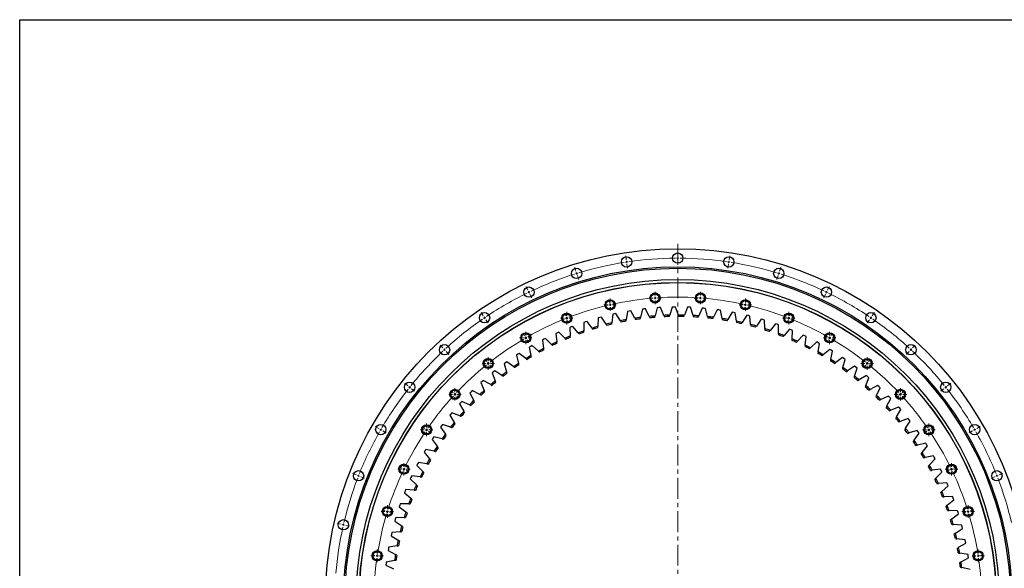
# Model space of a CAD drawing. Header units: millimetres. Extents: x 164 to 6553, y 4648 to 9635.
# Tile 8 of 15: x 164 to 2260, y 8467 to 9635. Entities that reach past the tile are written whole.
import ezdxf

# ---------------------------------------------------------------- set-up
doc = ezdxf.new("R2010")
doc.units = ezdxf.units.MM
doc.header["$LTSCALE"] = 20
doc.linetypes.add('CENTER', pattern=[10.16, 6.35, -1.27, 1.27, -1.27])

# ---------------------------------------------------------------- blocks, each defined once
blk = doc.blocks.new('SW_CENTERMARKSYMBOL_18')
at = {"color": 0, "linetype": 'Continuous', "lineweight": 18}
for p, q in [((-5, 0), (-13.25, 0)), ((0, 0), (-2.5, 0)), ((0, 5), (0, 13.25)), ((0, 0), (0, 2.5)), ((0, 0), (0, -2.5)), ((0, 0), (2.5, 0)), ((5, 0), (13.25, 0)), ((0, -5), (0, -13.25))]:
    blk.add_line(p, q, dxfattribs=at)
blk = doc.blocks.new('SW_CENTERMARKSYMBOL_19')
at = {"color": 0, "linetype": 'Continuous', "lineweight": 18}
for p, q in [((-5, 0), (-13.25, 0)), ((0, 0), (-2.5, 0)), ((0, 5), (0, 13.25)), ((0, 0), (0, 2.5)), ((0, 0), (0, -2.5)), ((0, 0), (2.5, 0)), ((5, 0), (13.25, 0)), ((0, -5), (0, -13.25))]:
    blk.add_line(p, q, dxfattribs=at)
blk = doc.blocks.new('SW_CENTERMARKSYMBOL_20')
at = {"color": 0, "linetype": 'Continuous', "lineweight": 18}
for p, q in [((-5, 0), (-13.25, 0)), ((0, 0), (-2.5, 0)), ((0, 5), (0, 13.25)), ((0, 0), (0, 2.5)), ((0, 0), (0, -2.5)), ((0, 0), (2.5, 0)), ((5, 0), (13.25, 0)), ((0, -5), (0, -13.25))]:
    blk.add_line(p, q, dxfattribs=at)
blk = doc.blocks.new('SW_CENTERMARKSYMBOL_21')
at = {"color": 0, "linetype": 'Continuous', "lineweight": 18}
for p, q in [((-5, 0), (-13.25, 0)), ((0, 0), (-2.5, 0)), ((0, 5), (0, 13.25)), ((0, 0), (0, 2.5)), ((0, 0), (0, -2.5)), ((0, 0), (2.5, 0)), ((5, 0), (13.25, 0)), ((0, -5), (0, -13.25))]:
    blk.add_line(p, q, dxfattribs=at)
blk = doc.blocks.new('SW_CENTERMARKSYMBOL_22')
at = {"color": 0, "linetype": 'Continuous', "lineweight": 18}
for p, q in [((-5, 0), (-13.25, 0)), ((0, 0), (-2.5, 0)), ((0, 5), (0, 13.25)), ((0, 0), (0, 2.5)), ((0, 0), (0, -2.5)), ((0, 0), (2.5, 0)), ((5, 0), (13.25, 0)), ((0, -5), (0, -13.25))]:
    blk.add_line(p, q, dxfattribs=at)
blk = doc.blocks.new('SW_CENTERMARKSYMBOL_23')
at = {"color": 0, "linetype": 'Continuous', "lineweight": 18}
for p, q in [((-5, 0), (-13.25, 0)), ((0, 0), (-2.5, 0)), ((0, 5), (0, 13.25)), ((0, 0), (0, 2.5)), ((0, 0), (0, -2.5)), ((0, 0), (2.5, 0)), ((5, 0), (13.25, 0)), ((0, -5), (0, -13.25))]:
    blk.add_line(p, q, dxfattribs=at)
blk = doc.blocks.new('SW_CENTERMARKSYMBOL_31')
at = {"color": 0, "linetype": 'Continuous', "lineweight": 18}
for p, q in [((-5, 0), (-13.25, 0)), ((0, 0), (-2.5, 0)), ((0, 5), (0, 13.25)), ((0, 0), (0, 2.5)), ((0, 0), (0, -2.5)), ((0, 0), (2.5, 0)), ((5, 0), (13.25, 0)), ((0, -5), (0, -13.25))]:
    blk.add_line(p, q, dxfattribs=at)
blk = doc.blocks.new('SW_CENTERMARKSYMBOL_32')
at = {"color": 0, "linetype": 'Continuous', "lineweight": 18}
for p, q in [((-5, 0), (-13.25, 0)), ((0, 0), (-2.5, 0)), ((0, 5), (0, 13.25)), ((0, 0), (0, 2.5)), ((0, 0), (0, -2.5)), ((0, 0), (2.5, 0)), ((5, 0), (13.25, 0)), ((0, -5), (0, -13.25))]:
    blk.add_line(p, q, dxfattribs=at)
blk = doc.blocks.new('SW_CENTERMARKSYMBOL_33')
at = {"color": 0, "linetype": 'Continuous', "lineweight": 18}
for p, q in [((-5, 0), (-13.25, 0)), ((0, 0), (-2.5, 0)), ((0, 5), (0, 13.25)), ((0, 0), (0, 2.5)), ((0, 0), (0, -2.5)), ((0, 0), (2.5, 0)), ((5, 0), (13.25, 0)), ((0, -5), (0, -13.25))]:
    blk.add_line(p, q, dxfattribs=at)
blk = doc.blocks.new('SW_CENTERMARKSYMBOL_34')
at = {"color": 0, "linetype": 'Continuous', "lineweight": 18}
for p, q in [((-5, 0), (-13.25, 0)), ((0, 0), (-2.5, 0)), ((0, 5), (0, 13.25)), ((0, 0), (0, 2.5)), ((0, 0), (0, -2.5)), ((0, 0), (2.5, 0)), ((5, 0), (13.25, 0)), ((0, -5), (0, -13.25))]:
    blk.add_line(p, q, dxfattribs=at)
blk = doc.blocks.new('SW_CENTERMARKSYMBOL_35')
at = {"color": 0, "linetype": 'Continuous', "lineweight": 18}
for p, q in [((-5, 0), (-13.25, 0)), ((0, 0), (-2.5, 0)), ((0, 5), (0, 13.25)), ((0, 0), (0, 2.5)), ((0, 0), (0, -2.5)), ((0, 0), (2.5, 0)), ((5, 0), (13.25, 0)), ((0, -5), (0, -13.25))]:
    blk.add_line(p, q, dxfattribs=at)
blk = doc.blocks.new('SW_CENTERMARKSYMBOL_36')
at = {"color": 0, "linetype": 'Continuous', "lineweight": 18}
for p, q in [((-5, 0), (-13.25, 0)), ((0, 0), (-2.5, 0)), ((0, 5), (0, 13.25)), ((0, 0), (0, 2.5)), ((0, 0), (0, -2.5)), ((0, 0), (2.5, 0)), ((5, 0), (13.25, 0)), ((0, -5), (0, -13.25))]:
    blk.add_line(p, q, dxfattribs=at)
blk = doc.blocks.new('SW_CENTERMARKSYMBOL_37')
at = {"color": 0, "linetype": 'Continuous', "lineweight": 18}
for p, q in [((-5, 0), (-13.25, 0)), ((0, 0), (-2.5, 0)), ((0, 5), (0, 13.25)), ((0, 0), (0, 2.5)), ((0, 0), (0, -2.5)), ((0, 0), (2.5, 0)), ((5, 0), (13.25, 0)), ((0, -5), (0, -13.25))]:
    blk.add_line(p, q, dxfattribs=at)
blk = doc.blocks.new('SW_CENTERMARKSYMBOL_38')
at = {"color": 0, "linetype": 'Continuous', "lineweight": 18}
for p, q in [((-5, 0), (-13.25, 0)), ((0, 0), (-2.5, 0)), ((0, 5), (0, 13.25)), ((0, 0), (0, 2.5)), ((0, 0), (0, -2.5)), ((0, 0), (2.5, 0)), ((5, 0), (13.25, 0)), ((0, -5), (0, -13.25))]:
    blk.add_line(p, q, dxfattribs=at)
blk = doc.blocks.new('SW_CENTERMARKSYMBOL_39')
at = {"color": 0, "linetype": 'Continuous', "lineweight": 18}
for p, q in [((-5, 0), (-13.25, 0)), ((0, 0), (-2.5, 0)), ((0, 5), (0, 13.25)), ((0, 0), (0, 2.5)), ((0, 0), (0, -2.5)), ((0, 0), (2.5, 0)), ((5, 0), (13.25, 0)), ((0, -5), (0, -13.25))]:
    blk.add_line(p, q, dxfattribs=at)
blk = doc.blocks.new('SW_CENTERMARKSYMBOL_40')
at = {"color": 0, "linetype": 'Continuous', "lineweight": 18}
for p, q in [((-5, 0), (-13.25, 0)), ((0, 0), (-2.5, 0)), ((0, 5), (0, 13.25)), ((0, 0), (0, 2.5)), ((0, 0), (0, -2.5)), ((0, 0), (2.5, 0)), ((5, 0), (13.25, 0)), ((0, -5), (0, -13.25))]:
    blk.add_line(p, q, dxfattribs=at)
blk = doc.blocks.new('SW_CENTERMARKSYMBOL_41')
at = {"color": 0, "linetype": 'Continuous', "lineweight": 18}
for p, q in [((-5, 0), (-13.25, 0)), ((0, 0), (-2.5, 0)), ((0, 5), (0, 13.25)), ((0, 0), (0, 2.5)), ((0, 0), (0, -2.5)), ((0, 0), (2.5, 0)), ((5, 0), (13.25, 0)), ((0, -5), (0, -13.25))]:
    blk.add_line(p, q, dxfattribs=at)
blk = doc.blocks.new('SW_CENTERMARKSYMBOL_42')
at = {"color": 0, "linetype": 'Continuous', "lineweight": 18}
for p, q in [((-5, 0), (-13.25, 0)), ((0, 0), (-2.5, 0)), ((0, 5), (0, 13.25)), ((0, 0), (0, 2.5)), ((0, 0), (0, -2.5)), ((0, 0), (2.5, 0)), ((5, 0), (13.25, 0)), ((0, -5), (0, -13.25))]:
    blk.add_line(p, q, dxfattribs=at)
blk = doc.blocks.new('SW_CENTERMARKSYMBOL_43')
at = {"color": 0, "linetype": 'Continuous', "lineweight": 18}
for p, q in [((-5, 0), (-13.25, 0)), ((0, 0), (-2.5, 0)), ((0, 5), (0, 13.25)), ((0, 0), (0, 2.5)), ((0, 0), (0, -2.5)), ((0, 0), (2.5, 0)), ((5, 0), (13.25, 0)), ((0, -5), (0, -13.25))]:
    blk.add_line(p, q, dxfattribs=at)
blk = doc.blocks.new('SW_CENTERMARKSYMBOL_44')
at = {"color": 0, "linetype": 'Continuous', "lineweight": 18}
for p, q in [((-5, 0), (-13.25, 0)), ((0, 0), (-2.5, 0)), ((0, 5), (0, 13.25)), ((0, 0), (0, 2.5)), ((0, 0), (0, -2.5)), ((0, 0), (2.5, 0)), ((5, 0), (13.25, 0)), ((0, -5), (0, -13.25))]:
    blk.add_line(p, q, dxfattribs=at)

msp = doc.modelspace()

# ---------------------------------------------------------------- linework, layer by layer
at = {"linetype": 'CENTER', "lineweight": 18, "ltscale": 0.35}
msp.add_line((1565, 9157.2), (1565, 7636.8), dxfattribs=at)
at = {"color": 0, "linetype": 'Continuous', "lineweight": 18}
for p, q in [((1565, 9132), (1565, 9140.5)), ((1455.5, 9123.8), (1454.2, 9132.2)), ((1456.2, 9118.9), (1455.8, 9121.3)), ((1456.2, 9118.9), (1456.6, 9116.4)), ((1565, 9127), (1565, 9129.5)), ((1565, 9127), (1565, 9124.5)), ((1565, 9122), (1565, 9113.5)), ((1673.8, 9118.9), (1673.4, 9116.4)), ((1673.8, 9118.9), (1674.2, 9121.3)), ((1674.6, 9123.8), (1675.8, 9132.2)), ((1348.4, 9099.4), (1345.9, 9107.5)), ((1456.9, 9113.9), (1458.2, 9105.5)), ((1673.1, 9113.9), (1671.8, 9105.5)), ((1781.7, 9099.4), (1784.2, 9107.5)), ((1349.8, 9094.6), (1349.1, 9097)), ((1349.8, 9094.6), (1350.6, 9092.2)), ((1351.3, 9089.8), (1353.8, 9081.7)), ((1778.7, 9089.8), (1776.2, 9081.7)), ((1780.2, 9094.6), (1779.4, 9092.2)), ((1780.2, 9094.6), (1780.9, 9097)), ((1246.1, 9059.2), (1242.4, 9066.9)), ((1248.3, 9054.7), (1247.2, 9057)), ((1881.7, 9054.7), (1882.8, 9057)), ((1883.9, 9059.2), (1887.6, 9066.9)), ((1248.3, 9054.7), (1249.4, 9052.5)), ((1250.4, 9050.2), (1254.1, 9042.6)), ((1419.9, 9032.7), (1418.5, 9038.8)), ((1516.3, 9047.2), (1515.8, 9053.4)), ((1516.7, 9042.2), (1516.5, 9044.7)), ((1516.7, 9042.2), (1516.8, 9039.7)), ((1517, 9037.2), (1517.5, 9031)), ((1613, 9037.2), (1612.5, 9031)), ((1613.4, 9042.2), (1613.2, 9039.7)), ((1613.4, 9042.2), (1613.5, 9044.7)), ((1613.7, 9047.2), (1614.2, 9053.4)), ((1710.1, 9032.7), (1711.5, 9038.8)), ((1879.6, 9050.2), (1875.9, 9042.6)), ((1881.7, 9054.7), (1880.7, 9052.5)), ((1421, 9027.8), (1420.5, 9030.2)), ((1421, 9027.8), (1421.6, 9025.4)), ((1422.1, 9022.9), (1423.5, 9016.8)), ((1707.9, 9022.9), (1706.5, 9016.8)), ((1709, 9027.8), (1708.4, 9025.4)), ((1709, 9027.8), (1709.5, 9030.2)), ((1151, 9004.3), (1146.2, 9011.3)), ((1153.8, 9000.2), (1152.4, 9002.2)), ((1153.8, 9000.2), (1155.2, 8998.1)), ((1156.6, 8996), (1161.4, 8989)), ((1326.8, 9003.9), (1324.5, 9009.8)), ((1328.6, 8999.3), (1327.7, 9001.6)), ((1328.6, 8999.3), (1329.5, 8997)), ((1330.5, 8994.6), (1332.7, 8988.8)), ((1799.6, 8994.6), (1797.3, 8988.8)), ((1801.4, 8999.3), (1800.5, 8997)), ((1801.4, 8999.3), (1802.3, 9001.6)), ((1803.2, 9003.9), (1805.5, 9009.8)), ((1973.4, 8996), (1968.6, 8989)), ((1976.2, 9000.2), (1974.8, 8998.1)), ((1976.2, 9000.2), (1977.6, 9002.2)), ((1979, 9004.3), (1983.8, 9011.3)), ((1239, 8961.7), (1235.9, 8967.1)), ((1241.5, 8957.3), (1240.3, 8959.5)), ((1241.5, 8957.3), (1242.8, 8955.2)), ((1244, 8953), (1247.1, 8947.6)), ((1886, 8953), (1882.9, 8947.6)), ((1888.5, 8957.3), (1887.3, 8955.2)), ((1888.5, 8957.3), (1889.8, 8959.5)), ((1891, 8961.7), (1894.1, 8967.1)), ((1065.1, 8935.8), (1059.3, 8942)), ((1068.5, 8932.1), (1066.8, 8934)), ((1068.5, 8932.1), (1070.2, 8930.3)), ((2061.5, 8932.1), (2059.8, 8930.3)), ((2061.5, 8932.1), (2063.2, 8934)), ((2064.9, 8935.8), (2070.7, 8942)), ((1071.9, 8928.5), (1077.7, 8922.3)), ((1158.5, 8906.8), (1154.6, 8911.7)), ((1971.5, 8906.8), (1975.4, 8911.7)), ((2058.1, 8928.5), (2052.3, 8922.3)), ((1161.6, 8902.9), (1160, 8904.8)), ((1161.6, 8902.9), (1163.2, 8900.9)), ((1164.7, 8899), (1168.6, 8894.1)), ((1965.3, 8899), (1961.4, 8894.1)), ((1968.4, 8902.9), (1966.8, 8900.9)), ((1968.4, 8902.9), (1970, 8904.8)), ((990.4, 8855.3), (983.7, 8860.6)), ((994.3, 8852.2), (992.3, 8853.7)), ((994.3, 8852.2), (996.2, 8850.6)), ((998.2, 8849.1), (1004.8, 8843.8)), ((2131.8, 8849.1), (2125.2, 8843.8)), ((2135.7, 8852.2), (2133.8, 8850.6)), ((2135.7, 8852.2), (2137.7, 8853.7)), ((2139.7, 8855.3), (2146.3, 8860.6)), ((1087.1, 8840.5), (1082.5, 8844.7)), ((1090.7, 8837.1), (1088.9, 8838.8)), ((1090.7, 8837.1), (1092.6, 8835.4)), ((1094.4, 8833.7), (1099, 8829.4)), ((2035.6, 8833.7), (2031, 8829.4)), ((2039.3, 8837.1), (2037.5, 8835.4)), ((2039.3, 8837.1), (2041.1, 8838.8)), ((2043, 8840.5), (2047.5, 8844.7)), ((928.5, 8764.5), (921.1, 8768.8)), ((932.8, 8762), (930.6, 8763.3)), ((1026.3, 8764.3), (1021.1, 8767.8)), ((1030.4, 8761.5), (1028.4, 8762.9)), ((2099.6, 8761.5), (2101.6, 8762.9)), ((2103.7, 8764.3), (2108.9, 8767.8)), ((2197.2, 8762), (2199.4, 8763.3)), ((2201.5, 8764.5), (2208.9, 8768.8)), ((932.8, 8762), (935, 8760.8)), ((937.1, 8759.5), (944.5, 8755.3)), ((1030.4, 8761.5), (1032.5, 8760.1)), ((1034.6, 8758.7), (1039.7, 8755.2)), ((2095.5, 8758.7), (2090.3, 8755.2)), ((2099.6, 8761.5), (2097.5, 8760.1)), ((2192.9, 8759.5), (2185.5, 8755.3)), ((2197.2, 8762), (2195, 8760.8)), ((977.6, 8679.9), (971.9, 8682.6)), ((982.1, 8677.7), (979.8, 8678.8)), ((2147.9, 8677.7), (2150.2, 8678.8)), ((2152.4, 8679.9), (2158.1, 8682.6)), ((880.8, 8665.5), (872.9, 8668.7)), ((885.5, 8663.7), (883.1, 8664.6)), ((885.5, 8663.7), (887.8, 8662.8)), ((890.1, 8661.9), (898, 8658.8)), ((982.1, 8677.7), (984.3, 8676.7)), ((986.6, 8675.6), (992.2, 8672.9)), ((2143.4, 8675.6), (2137.8, 8672.9)), ((2147.9, 8677.7), (2145.7, 8676.7)), ((2239.9, 8661.9), (2232, 8658.8)), ((2244.5, 8663.7), (2242.2, 8662.8)), ((2244.5, 8663.7), (2246.9, 8664.6)), ((2249.2, 8665.5), (2257.1, 8668.7)), ((942, 8589.2), (936, 8591)), ((946.8, 8587.7), (944.4, 8588.5)), ((946.8, 8587.7), (949.1, 8587)), ((951.5, 8586.3), (957.5, 8584.4)), ((2178.5, 8586.3), (2172.5, 8584.4)), ((2183.3, 8587.7), (2180.9, 8587)), ((2183.3, 8587.7), (2185.7, 8588.5)), ((2188, 8589.2), (2194, 8591)), ((848.4, 8560.6), (840.1, 8562.5)), ((853.3, 8559.5), (850.9, 8560)), ((853.3, 8559.5), (855.7, 8558.9)), ((858.2, 8558.3), (866.5, 8556.5)), ((920.3, 8494.2), (914.1, 8495.1)), ((925.2, 8493.5), (922.8, 8493.8)), ((925.2, 8493.5), (927.7, 8493.1)), ((930.2, 8492.7), (936.4, 8491.8)), ((2199.8, 8492.7), (2193.7, 8491.8)), ((2204.8, 8493.5), (2202.3, 8493.1)), ((2204.8, 8493.5), (2207.3, 8493.8)), ((2209.7, 8494.2), (2215.9, 8495.1))]:
    msp.add_line(p, q, dxfattribs=at)
at = {"lineweight": 25}
for p, q in [((1461.6, 9014.4), (1458.1, 9013.8)), ((1465, 9015), (1461.6, 9014.4)), ((1473.5, 8999.1), (1465, 9015)), ((1489.7, 9018.5), (1486, 9000.9)), ((1493.2, 9018.9), (1489.7, 9018.5)), ((1496.7, 9019.3), (1493.2, 9018.9)), ((1504.4, 9003), (1496.7, 9019.3)), ((1521.5, 9021.5), (1516.9, 9004.1)), ((1525.1, 9021.8), (1521.5, 9021.5)), ((1528.6, 9022), (1525.1, 9021.8)), ((1535.4, 9005.3), (1528.6, 9022)), ((1553.5, 9022.9), (1548, 9005.8)), ((1557, 9023), (1553.5, 9022.9)), ((1560.5, 9023), (1557, 9023)), ((1566.5, 9006), (1560.5, 9023)), ((1585.5, 9022.7), (1579.1, 9005.9)), ((1589, 9022.6), (1585.5, 9022.7)), ((1592.5, 9022.4), (1589, 9022.6)), ((1597.6, 9005.1), (1592.5, 9022.4)), ((1617.4, 9020.8), (1610.1, 9004.3)), ((1620.9, 9020.5), (1617.4, 9020.8)), ((1624.4, 9020.2), (1620.9, 9020.5)), ((1628.6, 9002.7), (1624.4, 9020.2)), ((1649.2, 9017.3), (1641.1, 9001.2)), ((1652.7, 9016.9), (1649.2, 9017.3)), ((1656.1, 9016.4), (1652.7, 9016.9)), ((1659.4, 8998.7), (1656.1, 9016.4)), ((1214.7, 9012.8), (1214.7, 9012.8)), ((1395.7, 8999.7), (1394.7, 8981.7)), ((1399.1, 9000.7), (1395.7, 8999.7)), ((1402.5, 9001.6), (1399.1, 9000.7)), ((1412.6, 8986.6), (1402.5, 9001.6)), ((1426.7, 9007.6), (1424.8, 8989.7)), ((1430.2, 9008.3), (1426.7, 9007.6)), ((1433.6, 9009.1), (1430.2, 9008.3)), ((1442.9, 8993.7), (1433.6, 9009.1)), ((1458.1, 9013.8), (1455.2, 8996)), ((1680.7, 9012.2), (1671.8, 8996.6)), ((1684.2, 9011.6), (1680.7, 9012.2)), ((1687.6, 9010.9), (1684.2, 9011.6)), ((1690, 8993), (1687.6, 9010.9)), ((1712, 9005.5), (1702.3, 8990.3)), ((1715.4, 9004.7), (1712, 9005.5)), ((1718.8, 9003.8), (1715.4, 9004.7)), ((1720.3, 8985.9), (1718.8, 9003.8)), ((1742.9, 8997.2), (1732.4, 8982.6)), ((1746.3, 8996.2), (1742.9, 8997.2)), ((1749.6, 8995.2), (1746.3, 8996.2)), ((1750.2, 8977.2), (1749.6, 8995.2)), ((1923.1, 9008.3), (1923.1, 9008.3)), ((1338.4, 8980.6), (1335.2, 8979.3)), ((1335.2, 8979.3), (1336, 8961.3)), ((1341.7, 8981.8), (1338.4, 8980.6)), ((1353.2, 8968), (1341.7, 8981.8)), ((1365.2, 8990.3), (1365.1, 8972.3)), ((1368.5, 8991.4), (1365.2, 8990.3)), ((1371.9, 8992.5), (1368.5, 8991.4)), ((1382.7, 8978.1), (1371.9, 8992.5)), ((1773.3, 8987.4), (1762.1, 8973.2)), ((1776.6, 8986.2), (1773.3, 8987.4)), ((1779.9, 8985), (1776.6, 8986.2)), ((1779.6, 8967), (1779.9, 8985)), ((1803.2, 8976), (1791.3, 8962.4)), ((1806.4, 8974.6), (1803.2, 8976)), ((1809.7, 8973.2), (1806.4, 8974.6)), ((1808.4, 8955.3), (1809.7, 8973.2)), ((1280.1, 8954.4), (1277, 8952.8)), ((1277, 8952.8), (1279.6, 8935)), ((1283.2, 8956), (1280.1, 8954.4)), ((1296.1, 8943.4), (1283.2, 8956)), ((1308.9, 8968.3), (1305.7, 8966.8)), ((1305.7, 8966.8), (1307.5, 8948.9)), ((1312.1, 8969.7), (1308.9, 8968.3)), ((1324.4, 8956.5), (1312.1, 8969.7)), ((1832.4, 8963), (1819.9, 8950.1)), ((1835.6, 8961.5), (1832.4, 8963)), ((1838.8, 8960), (1835.6, 8961.5)), ((1836.6, 8942.1), (1838.8, 8960)), ((1252, 8939.2), (1249, 8937.4)), ((1249, 8937.4), (1252.5, 8919.7)), ((1255.1, 8940.9), (1252, 8939.2)), ((1268.6, 8929), (1255.1, 8940.9)), ((1861, 8948.6), (1847.8, 8936.4)), ((1864.1, 8947), (1861, 8948.6)), ((1864, 8927.5), (1867.1, 8945.3)), ((1867.1, 8945.3), (1864.1, 8947)), ((1888.7, 8932.8), (1874.9, 8921.3)), ((1891.8, 8931), (1888.7, 8932.8)), ((1894.7, 8929.1), (1891.8, 8931)), ((1224.7, 8922.5), (1221.8, 8920.5)), ((1221.8, 8920.5), (1226.2, 8903.1)), ((1227.7, 8924.4), (1224.7, 8922.5)), ((1241.8, 8913.2), (1227.7, 8924.4)), ((1890.7, 8911.6), (1894.7, 8929.1)), ((1915.7, 8915.6), (1901.3, 8904.7)), ((1918.6, 8913.6), (1915.7, 8915.6)), ((1916.6, 8894.3), (1921.5, 8911.6)), ((1921.5, 8911.6), (1918.6, 8913.6)), ((1198.3, 8904.4), (1195.5, 8902.3)), ((1195.5, 8902.3), (1200.8, 8885.1)), ((1201.2, 8906.5), (1198.3, 8904.4)), ((1215.9, 8896), (1201.2, 8906.5)), ((1941.7, 8897), (1926.8, 8886.9)), ((1941.5, 8875.7), (1947.3, 8892.7)), ((1944.5, 8894.9), (1941.7, 8897)), ((1947.3, 8892.7), (1944.5, 8894.9)), ((1172.9, 8885), (1170.2, 8882.8)), ((1170.2, 8882.8), (1176.4, 8865.9)), ((1175.7, 8887.2), (1172.9, 8885)), ((1190.8, 8877.5), (1175.7, 8887.2)), ((1966.7, 8877.1), (1951.3, 8867.8)), ((1965.5, 8855.8), (1972.1, 8872.6)), ((1969.4, 8874.9), (1966.7, 8877.1)), ((1972.1, 8872.6), (1969.4, 8874.9)), ((1148.5, 8864.4), (1145.9, 8862)), ((1145.9, 8862), (1153, 8845.5)), ((1151.1, 8866.7), (1148.5, 8864.4)), ((1166.8, 8857.8), (1151.1, 8866.7)), ((1990.7, 8856), (1974.9, 8847.5)), ((1988.4, 8834.8), (1995.9, 8851.2)), ((1993.3, 8853.6), (1990.7, 8856)), ((1995.9, 8851.2), (1993.3, 8853.6)), ((1125.2, 8842.5), (1122.7, 8840)), ((1122.7, 8840), (1130.6, 8823.8)), ((1127.7, 8845), (1125.2, 8842.5)), ((1143.8, 8836.8), (1127.7, 8845)), ((2013.6, 8833.6), (1997.3, 8825.9)), ((2010.2, 8812.6), (2018.5, 8828.6)), ((2016.1, 8831.1), (2013.6, 8833.6)), ((2018.5, 8828.6), (2016.1, 8831.1)), ((1103, 8819.5), (1100.6, 8816.8)), ((1100.6, 8816.8), (1109.4, 8801.1)), ((1105.4, 8822), (1103, 8819.5)), ((1121.9, 8814.8), (1105.4, 8822)), ((2035.3, 8810.2), (2018.7, 8803.3)), ((2030.8, 8789.3), (2039.9, 8804.9)), ((2037.6, 8807.5), (2035.3, 8810.2)), ((2039.9, 8804.9), (2037.6, 8807.5)), ((1082, 8795.3), (1079.8, 8792.6)), ((1079.8, 8792.6), (1089.3, 8777.3)), ((1084.3, 8798), (1082, 8795.3)), ((1101.1, 8791.6), (1084.3, 8798)), ((2055.8, 8785.6), (2038.8, 8779.6)), ((2058, 8782.9), (2055.8, 8785.6)), ((1062.3, 8770.1), (1060.3, 8767.3)), ((1060.3, 8767.3), (1070.5, 8752.5)), ((1064.4, 8773), (1062.3, 8770.1)), ((1081.6, 8767.4), (1064.4, 8773)), ((2050.2, 8765), (2060.1, 8780.1)), ((2060.1, 8780.1), (2058, 8782.9)), ((1043.9, 8744), (1042, 8741)), ((1045.9, 8746.9), (1043.9, 8744)), ((1063.3, 8742.2), (1045.9, 8746.9)), ((2075, 8760), (2057.7, 8754.9)), ((2068.4, 8739.8), (2079, 8754.3)), ((2077, 8757.2), (2075, 8760)), ((2079, 8754.3), (2077, 8757.2)), ((1042, 8741), (1053, 8726.8)), ((2092.9, 8733.5), (2075.4, 8729.3)), ((2085.2, 8713.6), (2096.6, 8727.6)), ((2094.8, 8730.6), (2092.9, 8733.5)), ((2096.6, 8727.6), (2094.8, 8730.6)), ((1026.9, 8716.9), (1025.1, 8713.9)), ((1025.1, 8713.9), (1036.9, 8700.2)), ((1028.7, 8719.9), (1026.9, 8716.9)), ((1046.3, 8716.2), (1028.7, 8719.9)), ((2109.4, 8706.1), (2091.7, 8702.8)), ((2100.7, 8686.6), (2112.8, 8700)), ((2111.1, 8703.1), (2109.4, 8706.1)), ((2112.8, 8700), (2111.1, 8703.1)), ((1011.3, 8689), (1009.6, 8685.9)), ((1009.6, 8685.9), (1022.1, 8672.9)), ((1012.9, 8692.1), (1011.3, 8689)), ((1030.7, 8689.3), (1012.9, 8692.1)), ((997.1, 8660.4), (995.6, 8657.2)), ((998.6, 8663.6), (997.1, 8660.4)), ((1016.5, 8661.6), (998.6, 8663.6)), ((2124.4, 8677.9), (2106.6, 8675.5)), ((2114.8, 8658.9), (2127.6, 8671.6)), ((2126, 8674.8), (2124.4, 8677.9)), ((2127.6, 8671.6), (2126, 8674.8)), ((995.6, 8657.2), (1008.7, 8644.8)), ((2138.1, 8649), (2120.1, 8647.5)), ((2127.5, 8630.5), (2140.8, 8642.6)), ((2139.5, 8645.8), (2138.1, 8649)), ((2140.8, 8642.6), (2139.5, 8645.8)), ((984.4, 8631), (983.1, 8627.8)), ((983.1, 8627.8), (996.8, 8616.1)), ((985.7, 8634.3), (984.4, 8631)), ((1003.7, 8633.2), (985.7, 8634.3)), ((2150.2, 8619.4), (2132.2, 8618.8)), ((2151.4, 8616.1), (2150.2, 8619.4)), ((2152.6, 8612.8), (2151.4, 8616.1)), ((973.2, 8601.1), (972.1, 8597.7)), ((972.1, 8597.7), (986.3, 8586.8)), ((974.3, 8604.4), (973.2, 8601.1)), ((992.4, 8604.3), (974.3, 8604.4)), ((2138.7, 8601.5), (2152.6, 8612.8)), ((964.5, 8574), (963.5, 8570.6)), ((982.5, 8574.8), (964.5, 8574)), ((2160.8, 8589.3), (2142.8, 8589.6)), ((2148.4, 8571.9), (2162.9, 8582.5)), ((2161.9, 8585.9), (2160.8, 8589.3)), ((2162.9, 8582.5), (2161.9, 8585.9)), ((963.5, 8570.6), (962.6, 8567.2)), ((962.6, 8567.2), (977.4, 8557)), ((2169.8, 8558.6), (2151.8, 8559.8)), ((2170.7, 8555.2), (2169.8, 8558.6)), ((2171.6, 8551.8), (2170.7, 8555.2)), ((955.4, 8539.7), (954.7, 8536.2)), ((954.7, 8536.2), (970, 8526.7)), ((956.3, 8543.1), (955.4, 8539.7)), ((974.2, 8544.8), (956.3, 8543.1)), ((2156.5, 8541.9), (2171.6, 8551.8)), ((949.6, 8511.8), (949, 8508.4)), ((967.4, 8514.4), (949.6, 8511.8)), ((2177.3, 8527.5), (2159.4, 8529.6)), ((2163.1, 8511.5), (2178.7, 8520.6)), ((2178, 8524), (2177.3, 8527.5)), ((2178.7, 8520.6), (2178, 8524)), ((949, 8508.4), (948.4, 8504.9)), ((948.4, 8504.9), (964.1, 8496.2)), ((2183.1, 8496.1), (2165.4, 8499.1)), ((2183.7, 8492.6), (2183.1, 8496.1)), ((2184.2, 8489.1), (2183.7, 8492.6)), ((944.1, 8476.8), (943.7, 8473.3)), ((943.7, 8473.3), (959.9, 8465.4)), ((944.6, 8480.2), (944.1, 8476.8)), ((962.2, 8483.8), (944.6, 8480.2)), ((2168.2, 8480.8), (2184.2, 8489.1)), ((2187.4, 8464.4), (2169.8, 8468.3))]:
    msp.add_line(p, q, dxfattribs=at)
msp.add_lwpolyline([(164.1, 9634.6), (6552.9, 9634.6), (6552.9, 4648.5), (164.1, 4648.5)], close=True)
for centre, radius in [((1565, 8397), 750), ((1456.2, 9118.9), 11), ((1565, 9127), 11), ((1673.8, 9118.9), 11), ((1565, 8397), 711.5), ((1565, 8397), 708.5), ((1349.8, 9094.6), 11), ((1780.2, 9094.6), 11), ((1565, 8397), 684.5), ((1565, 8397), 678.5), ((1565, 8397), 678), ((1248.3, 9054.7), 11), ((1881.7, 9054.7), 11), ((1421, 9027.8), 10.8), ((1421, 9027.8), 8.75), ((1516.7, 9042.2), 10.8), ((1516.7, 9042.2), 8.75), ((1613.4, 9042.2), 10.8), ((1613.4, 9042.2), 8.75), ((1709, 9027.8), 10.8), ((1709, 9027.8), 8.75), ((1153.8, 9000.2), 11), ((1328.6, 8999.3), 10.8), ((1328.6, 8999.3), 8.75), ((1801.4, 8999.3), 10.8), ((1801.4, 8999.3), 8.75), ((1976.2, 9000.2), 11), ((1241.5, 8957.3), 10.8), ((1241.5, 8957.3), 8.75), ((1888.5, 8957.3), 10.8), ((1888.5, 8957.3), 8.75), ((1068.5, 8932.1), 11), ((2061.5, 8932.1), 11), ((1161.6, 8902.9), 10.7), ((1161.6, 8902.9), 8.75), ((1968.4, 8902.9), 10.7), ((1968.4, 8902.9), 8.75), ((994.3, 8852.2), 11), ((1090.7, 8837.1), 10.8), ((2039.3, 8837.1), 10.8), ((2135.7, 8852.2), 11), ((1090.7, 8837.1), 8.75), ((2039.3, 8837.1), 8.75), ((932.8, 8762), 11), ((1030.4, 8761.5), 10.8), ((1030.4, 8761.5), 8.75), ((2099.6, 8761.5), 10.8), ((2099.6, 8761.5), 8.75), ((2197.2, 8762), 11), ((982.1, 8677.7), 10.8), ((982.1, 8677.7), 8.75), ((2147.9, 8677.7), 10.8), ((2147.9, 8677.7), 8.75), ((885.5, 8663.7), 11), ((2244.5, 8663.7), 11), ((946.8, 8587.7), 10.8), ((946.8, 8587.7), 8.75), ((2183.3, 8587.7), 10.8), ((2183.3, 8587.7), 8.75), ((853.3, 8559.5), 11), ((925.2, 8493.5), 10.8), ((925.2, 8493.5), 8.75), ((2204.8, 8493.5), 10.8), ((2204.8, 8493.5), 8.75)]:
    msp.add_circle(centre, radius, dxfattribs=at)
at = {"color": 0, "linetype": 'Continuous', "lineweight": 18}
for radius, start, end in [(730, 98.5714, 98.7676), (730, 98.3752, 98.5714), (730, 90.3924, 98.179), (730, 90, 90.1962), (730, 89.8038, 90), (730, 81.821, 89.6076), (730, 81.4286, 81.6248), (730, 81.2324, 81.4286), (730, 98.9639, 106.7504), (730, 73.2496, 81.0361), (730, 107.5353, 115.3218), (730, 107.1429, 107.3391), (730, 106.9466, 107.1429), (730, 72.8571, 73.0534), (730, 72.6609, 72.8571), (730, 64.6782, 72.4647), (730, 116.1067, 123.8933), (730, 115.7143, 115.9105), (730, 115.5181, 115.7143), (647, 94.7285, 102.4144), (647, 94.2857, 94.5071), (647, 94.0643, 94.2857), (647, 86.1571, 93.8429), (647, 85.7143, 85.9357), (647, 85.4929, 85.7143), (647, 77.5856, 85.2715), (730, 64.2857, 64.4819), (730, 64.0895, 64.2857), (730, 56.1067, 63.8933), (647, 103.2999, 110.9858), (647, 102.8571, 103.0785), (647, 102.6358, 102.8571), (647, 77.1429, 77.3642), (647, 76.9215, 77.1429), (647, 69.0142, 76.7001), (730, 124.6782, 132.4647), (730, 124.2857, 124.4819), (730, 124.0895, 124.2857), (647, 111.8714, 119.5572), (647, 111.4286, 111.65), (647, 111.2072, 111.4286), (647, 68.5714, 68.7928), (647, 68.35, 68.5714), (647, 60.4428, 68.1286), (730, 55.7143, 55.9105), (730, 55.5181, 55.7143), (730, 47.5353, 55.3218), (647, 120.4428, 128.1286), (647, 120, 120.2214), (647, 119.7786, 120), (647, 60, 60.2214), (647, 59.7786, 60), (647, 51.8714, 59.5572), (730, 132.8571, 133.0534), (730, 132.6609, 132.8571), (730, 47.1429, 47.3391), (730, 46.9466, 47.1429), (730, 133.2496, 141.0361), (730, 38.9639, 46.7504), (647, 129.0142, 136.7001), (647, 128.5714, 128.7928), (647, 128.35, 128.5714), (647, 51.4286, 51.65), (647, 51.2072, 51.4286), (647, 43.2999, 50.9858), (730, 141.821, 149.6076), (730, 141.4286, 141.6248), (730, 141.2324, 141.4286), (730, 38.5714, 38.7676), (730, 38.3752, 38.5714), (730, 30.3924, 38.179), (647, 137.5856, 145.2715), (647, 137.1429, 137.3642), (647, 136.9215, 137.1429), (647, 42.8571, 43.0785), (647, 42.6358, 42.8571), (647, 34.7285, 42.4144), (730, 149.8038, 150), (647, 145.4929, 145.7143), (647, 34.2857, 34.5071), (730, 30, 30.1962), (730, 150.3924, 158.179), (730, 150, 150.1962), (647, 146.1571, 153.8429), (647, 145.7143, 145.9357), (647, 34.0643, 34.2857), (647, 26.1571, 33.8429), (730, 29.8038, 30), (730, 21.821, 29.6076), (647, 154.0643, 154.2857), (647, 25.7143, 25.9357), (730, 158.9639, 166.7504), (730, 158.5714, 158.7676), (730, 158.3752, 158.5714), (647, 154.7285, 162.4144), (647, 154.2857, 154.5071), (647, 25.4929, 25.7143), (647, 17.5856, 25.2715), (730, 21.4286, 21.6248), (730, 21.2324, 21.4286), (730, 13.2496, 21.0361), (647, 163.2999, 170.9858), (647, 162.8571, 163.0785), (647, 162.6358, 162.8571), (647, 17.1429, 17.3642), (647, 16.9215, 17.1429), (647, 9.0142, 16.7001), (730, 167.5353, 175.3218), (730, 167.1429, 167.3391), (730, 166.9466, 167.1429), (647, 171.4286, 171.65), (647, 171.2072, 171.4286), (647, 8.5714, 8.7928), (647, 8.35, 8.5714), (647, 171.8714, 179.5572), (647, 0.4428, 8.1286)]:
    msp.add_arc((1565, 8397), radius, start, end, dxfattribs=at)
at = {"lineweight": 25}
for radius, start, end in [(609, 100.3836, 101.5676), (609, 97.4568, 98.6408), (606, 97.5571, 98.5405), (609, 94.5299, 95.714), (606, 94.6303, 95.6136), (609, 91.6031, 92.7871), (606, 91.7034, 92.6868), (609, 88.6763, 89.8603), (606, 88.7766, 89.76), (609, 85.7495, 86.9335), (606, 85.8498, 86.8332), (609, 82.8226, 84.0066), (606, 82.9229, 83.9063), (609, 79.8958, 81.0798), (606, 79.9961, 80.9795), (609, 76.969, 78.153), (609, 109.1641, 110.3481), (609, 106.2373, 107.4213), (606, 106.3376, 107.321), (609, 103.3104, 104.4944), (606, 103.4107, 104.3941), (606, 100.4839, 101.4673), (606, 77.0693, 78.0527), (609, 74.0421, 75.2262), (606, 74.1425, 75.1258), (609, 71.1153, 72.2993), (606, 71.2156, 72.199), (609, 112.0909, 113.2749), (606, 112.1912, 113.1746), (606, 109.2644, 110.2478), (606, 68.2888, 69.2722), (609, 68.1885, 69.3725), (606, 65.362, 66.3454), (609, 65.2616, 66.4457), (609, 117.9446, 119.1286), (606, 118.0449, 119.0283), (609, 115.0177, 116.2018), (606, 115.1181, 116.1014), (606, 62.4351, 63.4185), (609, 62.3348, 63.5188), (609, 120.8714, 122.0554), (606, 120.9717, 121.9551), (606, 59.5083, 60.4917), (609, 59.408, 60.592), (609, 56.4812, 57.6652), (609, 123.7982, 124.9823), (606, 123.8986, 124.8819), (606, 56.5815, 57.5649), (606, 53.6546, 54.638), (609, 53.5543, 54.7384), (609, 126.7251, 127.9091), (606, 126.8254, 127.8088), (606, 50.7278, 51.7112), (609, 50.6275, 51.8115), (609, 129.6519, 130.8359), (606, 129.7522, 130.7356), (606, 47.801, 48.7844), (609, 47.7007, 48.8847), (609, 132.5787, 133.7627), (606, 132.679, 133.6624), (606, 44.8742, 45.8575), (609, 44.7738, 45.9579), (609, 135.5056, 136.6896), (606, 135.6059, 136.5893), (606, 41.9473, 42.9307), (609, 41.847, 43.031), (609, 138.4324, 139.6164), (606, 138.5327, 139.5161), (606, 39.0205, 40.0039), (609, 38.9202, 40.1042), (609, 141.3592, 142.5432), (606, 141.4595, 142.4429), (606, 36.0937, 37.0771), (609, 35.9934, 37.1774), (609, 144.286, 145.4701), (606, 144.3864, 145.3697), (609, 147.2129, 148.3969), (606, 147.3132, 148.2966), (606, 33.1668, 34.1502), (609, 33.0665, 34.2505), (609, 150.1397, 151.3237), (606, 30.24, 31.2234), (609, 30.1397, 31.3237), (606, 150.24, 151.2234), (606, 27.3132, 28.2966), (609, 27.2129, 28.3969), (609, 153.0665, 154.2505), (606, 153.1668, 154.1502), (609, 24.286, 25.4701), (609, 155.9934, 157.1774), (606, 156.0937, 157.0771), (606, 24.3864, 25.3697), (609, 158.9202, 160.1042), (606, 21.4595, 22.4429), (609, 21.3592, 22.5432), (606, 159.0205, 160.0039), (606, 18.5327, 19.5161), (609, 18.4324, 19.6164), (609, 161.847, 163.031), (606, 161.9473, 162.9307), (609, 164.7738, 165.9579), (606, 164.8742, 165.8575), (606, 15.6059, 16.5893), (609, 15.5056, 16.6896), (606, 12.679, 13.6624), (609, 12.5787, 13.7627), (609, 167.7007, 168.8847), (606, 167.801, 168.7844), (609, 9.6519, 10.8359), (609, 170.6275, 171.8115), (606, 170.7278, 171.7112), (606, 9.7522, 10.7356), (606, 6.8254, 7.8088), (609, 6.7251, 7.9091)]:
    msp.add_arc((1565, 8397), radius, start, end, dxfattribs=at)
for points in [[(1442.9, 8993.7), (1443.4, 8992.7), (1444, 8991.8), (1444.5, 8990.9)], [(1454.7, 8992.9), (1454.9, 8994), (1455.1, 8995), (1455.2, 8996)], [(1473.5, 8999.1), (1474, 8998.2), (1474.5, 8997.2), (1475, 8996.3)], [(1485.3, 8997.8), (1485.5, 8998.8), (1485.7, 8999.8), (1486, 9000.9)], [(1504.4, 9003), (1504.8, 9002), (1505.3, 9001.1), (1505.7, 9000.1)], [(1516.1, 9001), (1516.4, 9002.1), (1516.6, 9003.1), (1516.9, 9004.1)], [(1535.4, 9005.3), (1535.8, 9004.3), (1536.2, 9003.3), (1536.6, 9002.4)], [(1547, 9002.8), (1547.3, 9003.8), (1547.6, 9004.8), (1548, 9005.8)], [(1566.5, 9006), (1566.8, 9005), (1567.2, 9004), (1567.5, 9003)], [(1577.9, 9002.9), (1578.3, 9003.9), (1578.7, 9004.9), (1579.1, 9005.9)], [(1597.6, 9005.1), (1597.9, 9004.1), (1598.2, 9003.1), (1598.5, 9002.1)], [(1608.9, 9001.4), (1609.3, 9002.4), (1609.7, 9003.4), (1610.1, 9004.3)], [(1628.6, 9002.7), (1628.8, 9001.7), (1629.1, 9000.6), (1629.3, 8999.6)], [(1639.7, 8998.4), (1640.1, 8999.4), (1640.6, 9000.3), (1641.1, 9001.2)], [(1659.4, 8998.7), (1659.6, 8997.6), (1659.8, 8996.6), (1660, 8995.5)], [(1670.3, 8993.8), (1670.8, 8994.7), (1671.3, 8995.7), (1671.8, 8996.6)], [(1690, 8993), (1690.2, 8992), (1690.3, 8990.9), (1690.5, 8989.9)], [(1365.1, 8969.1), (1365.1, 8970.1), (1365.1, 8971.2), (1365.1, 8972.3)], [(1382.7, 8978.1), (1383.3, 8977.2), (1383.9, 8976.4), (1384.6, 8975.5)], [(1394.5, 8978.6), (1394.6, 8979.6), (1394.7, 8980.7), (1394.7, 8981.7)], [(1412.6, 8986.6), (1413.2, 8985.8), (1413.8, 8984.9), (1414.4, 8984)], [(1424.5, 8986.5), (1424.6, 8987.6), (1424.7, 8988.6), (1424.8, 8989.7)], [(1700.6, 8987.7), (1701.2, 8988.5), (1701.8, 8989.4), (1702.3, 8990.3)], [(1720.3, 8985.9), (1720.4, 8984.8), (1720.5, 8983.8), (1720.6, 8982.7)], [(1730.6, 8980), (1731.2, 8980.8), (1731.8, 8981.7), (1732.4, 8982.6)], [(1750.2, 8977.2), (1750.2, 8976.1), (1750.2, 8975.1), (1750.3, 8974)], [(1760.1, 8970.7), (1760.8, 8971.6), (1761.5, 8972.4), (1762.1, 8973.2)], [(1324.4, 8956.5), (1325.1, 8955.7), (1325.8, 8954.9), (1326.5, 8954.1)], [(1336.1, 8958.1), (1336.1, 8959.2), (1336, 8960.3), (1336, 8961.3)], [(1353.2, 8968), (1353.9, 8967.2), (1354.6, 8966.4), (1355.3, 8965.6)], [(1779.6, 8967), (1779.5, 8965.9), (1779.5, 8964.9), (1779.5, 8963.8)], [(1789.2, 8960), (1789.9, 8960.8), (1790.6, 8961.6), (1791.3, 8962.4)], [(1808.4, 8955.3), (1808.3, 8954.2), (1808.2, 8953.2), (1808.1, 8952.1)], [(1280.1, 8931.9), (1279.9, 8932.9), (1279.8, 8934), (1279.6, 8935)], [(1296.1, 8943.4), (1296.9, 8942.7), (1297.6, 8942), (1298.4, 8941.2)], [(1307.8, 8945.7), (1307.7, 8946.8), (1307.6, 8947.8), (1307.5, 8948.9)], [(1817.6, 8947.8), (1818.4, 8948.6), (1819.1, 8949.4), (1819.9, 8950.1)], [(1836.6, 8942.1), (1836.4, 8941.1), (1836.3, 8940), (1836.2, 8939)], [(1845.4, 8934.2), (1846.2, 8935), (1847, 8935.7), (1847.8, 8936.4)], [(1241.8, 8913.2), (1242.6, 8912.5), (1243.4, 8911.8), (1244.3, 8911.2)], [(1253.1, 8916.6), (1252.9, 8917.7), (1252.7, 8918.7), (1252.5, 8919.7)], [(1268.6, 8929), (1269.4, 8928.3), (1270.2, 8927.6), (1270.9, 8926.9)], [(1864, 8927.5), (1863.9, 8926.5), (1863.7, 8925.5), (1863.5, 8924.4)], [(1872.5, 8919.2), (1873.3, 8919.9), (1874.1, 8920.6), (1874.9, 8921.3)], [(1890.7, 8911.6), (1890.5, 8910.6), (1890.3, 8909.5), (1890, 8908.5)], [(1215.9, 8896), (1216.7, 8895.4), (1217.6, 8894.8), (1218.4, 8894.1)], [(1227, 8900), (1226.8, 8901), (1226.5, 8902.1), (1226.2, 8903.1)], [(1898.8, 8902.8), (1899.6, 8903.5), (1900.5, 8904.1), (1901.3, 8904.7)], [(1916.6, 8894.3), (1916.3, 8893.3), (1916, 8892.2), (1915.7, 8891.2)], [(1190.8, 8877.5), (1191.7, 8876.9), (1192.6, 8876.4), (1193.5, 8875.8)], [(1201.8, 8882.1), (1201.5, 8883.1), (1201.2, 8884.1), (1200.8, 8885.1)], [(1924.2, 8885.1), (1925, 8885.7), (1925.9, 8886.3), (1926.8, 8886.9)], [(1941.5, 8875.7), (1941.2, 8874.7), (1940.8, 8873.7), (1940.5, 8872.7)], [(1948.6, 8866.2), (1949.5, 8866.7), (1950.4, 8867.3), (1951.3, 8867.8)], [(1166.8, 8857.8), (1167.7, 8857.3), (1168.6, 8856.7), (1169.5, 8856.2)], [(1177.5, 8862.9), (1177.1, 8863.9), (1176.8, 8864.9), (1176.4, 8865.9)], [(1965.5, 8855.8), (1965.1, 8854.8), (1964.7, 8853.9), (1964.3, 8852.9)], [(1972.1, 8846), (1973, 8846.5), (1973.9, 8847), (1974.9, 8847.5)], [(1143.8, 8836.8), (1144.7, 8836.4), (1145.7, 8835.9), (1146.6, 8835.4)], [(1154.2, 8842.5), (1153.8, 8843.5), (1153.4, 8844.5), (1153, 8845.5)], [(1988.4, 8834.8), (1987.9, 8833.8), (1987.5, 8832.9), (1987.1, 8831.9)], [(1994.5, 8824.6), (1995.4, 8825), (1996.4, 8825.5), (1997.3, 8825.9)], [(1121.9, 8814.8), (1122.8, 8814.3), (1123.8, 8813.9), (1124.8, 8813.5)], [(1132, 8821), (1131.5, 8821.9), (1131.1, 8822.9), (1130.6, 8823.8)], [(2010.2, 8812.6), (2009.7, 8811.7), (2009.2, 8810.7), (2008.7, 8809.8)], [(1101.1, 8791.6), (1102.1, 8791.2), (1103.1, 8790.8), (1104.1, 8790.5)], [(1110.9, 8798.3), (1110.4, 8799.2), (1109.9, 8800.2), (1109.4, 8801.1)], [(2015.7, 8802.1), (2016.7, 8802.5), (2017.7, 8802.9), (2018.7, 8803.3)], [(2030.8, 8789.3), (2030.3, 8788.4), (2029.7, 8787.5), (2029.2, 8786.6)], [(1081.6, 8767.4), (1082.6, 8767.1), (1083.6, 8766.7), (1084.6, 8766.4)], [(1091, 8774.6), (1090.5, 8775.5), (1089.9, 8776.4), (1089.3, 8777.3)], [(2035.8, 8778.6), (2036.8, 8778.9), (2037.8, 8779.3), (2038.8, 8779.6)], [(2050.2, 8765), (2049.7, 8764.1), (2049.1, 8763.3), (2048.5, 8762.4)], [(1063.3, 8742.2), (1064.3, 8741.9), (1065.3, 8741.7), (1066.4, 8741.4)], [(1072.4, 8749.9), (1071.7, 8750.8), (1071.1, 8751.6), (1070.5, 8752.5)], [(2054.7, 8754), (2055.7, 8754.3), (2056.7, 8754.6), (2057.7, 8754.9)], [(1055, 8724.3), (1054.3, 8725.1), (1053.7, 8726), (1053, 8726.8)], [(2068.4, 8739.8), (2067.8, 8738.9), (2067.1, 8738.1), (2066.5, 8737.2)], [(2072.3, 8728.6), (2073.3, 8728.8), (2074.3, 8729), (2075.4, 8729.3)], [(1038.9, 8697.8), (1038.2, 8698.6), (1037.5, 8699.4), (1036.9, 8700.2)], [(1046.3, 8716.2), (1047.4, 8715.9), (1048.4, 8715.7), (1049.4, 8715.5)], [(2085.2, 8713.6), (2084.6, 8712.8), (2083.9, 8712), (2083.2, 8711.2)], [(2088.5, 8702.2), (2089.6, 8702.4), (2090.6, 8702.6), (2091.7, 8702.8)], [(1030.7, 8689.3), (1031.7, 8689.1), (1032.8, 8688.9), (1033.8, 8688.7)], [(2100.7, 8686.6), (2100, 8685.9), (2099.3, 8685.1), (2098.6, 8684.3)], [(1016.5, 8661.6), (1017.5, 8661.5), (1018.6, 8661.4), (1019.6, 8661.2)], [(1024.3, 8670.6), (1023.5, 8671.3), (1022.8, 8672.1), (1022.1, 8672.9)], [(2103.4, 8675.1), (2104.5, 8675.2), (2105.5, 8675.4), (2106.6, 8675.5)], [(2114.8, 8658.9), (2114.1, 8658.2), (2113.3, 8657.4), (2112.6, 8656.7)], [(1011, 8642.6), (1010.2, 8643.3), (1009.5, 8644.1), (1008.7, 8644.8)], [(2116.9, 8647.2), (2118, 8647.3), (2119.1, 8647.4), (2120.1, 8647.5)], [(999.2, 8614), (998.4, 8614.7), (997.6, 8615.4), (996.8, 8616.1)], [(1003.7, 8633.2), (1004.7, 8633.2), (1005.8, 8633.1), (1006.9, 8633.1)], [(2127.5, 8630.5), (2126.7, 8629.8), (2125.9, 8629.1), (2125.1, 8628.4)], [(2129, 8618.7), (2130.1, 8618.8), (2131.1, 8618.8), (2132.2, 8618.8)], [(992.4, 8604.3), (993.4, 8604.3), (994.5, 8604.3), (995.5, 8604.2)], [(2138.7, 8601.5), (2137.8, 8600.8), (2137, 8600.1), (2136.2, 8599.5)], [(982.5, 8574.8), (983.6, 8574.8), (984.6, 8574.9), (985.7, 8574.9)], [(988.8, 8584.8), (988, 8585.5), (987.2, 8586.1), (986.3, 8586.8)], [(2139.6, 8589.6), (2140.6, 8589.6), (2141.7, 8589.6), (2142.8, 8589.6)], [(980, 8555.1), (979.1, 8555.8), (978.3, 8556.4), (977.4, 8557)], [(2148.4, 8571.9), (2147.5, 8571.3), (2146.6, 8570.7), (2145.8, 8570)], [(2148.7, 8560), (2149.7, 8560), (2150.8, 8559.9), (2151.8, 8559.8)], [(974.2, 8544.8), (975.3, 8544.9), (976.3, 8545), (977.4, 8545.1)], [(2156.5, 8541.9), (2155.6, 8541.3), (2154.7, 8540.7), (2153.9, 8540.2)], [(967.4, 8514.4), (968.5, 8514.6), (969.5, 8514.7), (970.6, 8514.9)], [(972.7, 8525.1), (971.8, 8525.6), (970.9, 8526.2), (970, 8526.7)], [(2156.2, 8530), (2157.3, 8529.9), (2158.3, 8529.8), (2159.4, 8529.6)], [(2163.1, 8511.5), (2162.2, 8511), (2161.3, 8510.4), (2160.4, 8509.9)], [(966.9, 8494.7), (966, 8495.2), (965.1, 8495.7), (964.1, 8496.2)], [(2162.2, 8499.7), (2163.3, 8499.5), (2164.3, 8499.3), (2165.4, 8499.1)], [(962.2, 8483.8), (963.3, 8484), (964.3, 8484.2), (965.3, 8484.4)], [(2168.2, 8480.8), (2167.3, 8480.3), (2166.3, 8479.8), (2165.4, 8479.4)], [(2166.7, 8469), (2167.7, 8468.8), (2168.8, 8468.6), (2169.8, 8468.3)]]:
    msp.add_open_spline(points, degree=3, dxfattribs=at)

# ---------------------------------------------------------------- block references
at = {"lineweight": 18}
for name, p in [('SW_CENTERMARKSYMBOL_38', (1421, 9027.8)), ('SW_CENTERMARKSYMBOL_37', (1516.7, 9042.2)), ('SW_CENTERMARKSYMBOL_36', (1613.4, 9042.2)), ('SW_CENTERMARKSYMBOL_35', (1709, 9027.8)), ('SW_CENTERMARKSYMBOL_31', (1328.6, 8999.3)), ('SW_CENTERMARKSYMBOL_34', (1801.4, 8999.3)), ('SW_CENTERMARKSYMBOL_32', (1241.5, 8957.3)), ('SW_CENTERMARKSYMBOL_33', (1888.5, 8957.3)), ('SW_CENTERMARKSYMBOL_23', (1161.6, 8902.9)), ('SW_CENTERMARKSYMBOL_39', (1968.4, 8902.9)), ('SW_CENTERMARKSYMBOL_22', (1090.7, 8837.1)), ('SW_CENTERMARKSYMBOL_40', (2039.3, 8837.1)), ('SW_CENTERMARKSYMBOL_21', (1030.4, 8761.5)), ('SW_CENTERMARKSYMBOL_41', (2099.6, 8761.5)), ('SW_CENTERMARKSYMBOL_20', (982.1, 8677.7)), ('SW_CENTERMARKSYMBOL_42', (2147.9, 8677.7)), ('SW_CENTERMARKSYMBOL_19', (946.8, 8587.7)), ('SW_CENTERMARKSYMBOL_43', (2183.3, 8587.7)), ('SW_CENTERMARKSYMBOL_18', (925.2, 8493.5)), ('SW_CENTERMARKSYMBOL_44', (2204.8, 8493.5))]:
    msp.add_blockref(name, p, dxfattribs=at)

doc.saveas('drawing.dxf')
